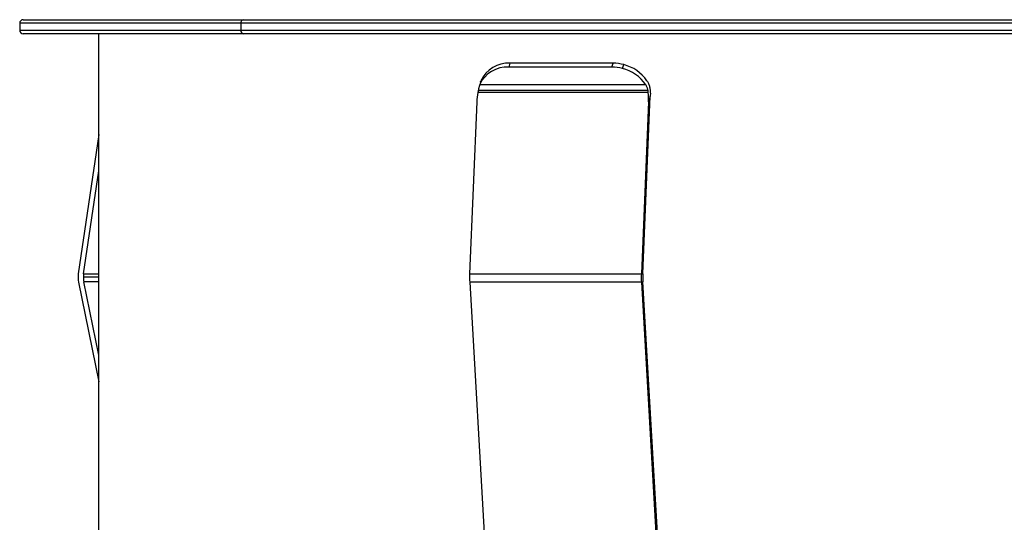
# Paper-space layout '_Izquierda' of a CAD drawing. Header units: millimetres. Extents: x -40 to 44.3, y -10.9 to 46.3.
# Tile 4 of 7: x -40 to 16.1, y 17.7 to 46.3. Entities that reach past the tile are written whole.
import ezdxf

# ---------------------------------------------------------------- set-up
doc = ezdxf.new("R2010")
doc.units = ezdxf.units.MM

psp = doc.layouts.new('_Izquierda')

# ---------------------------------------------------------------- linework, layer by layer
at = {"color": 7, "linetype": 'Continuous', "lineweight": 25}
for p, q in [((-40, 46.1), (-40, 45.7)), ((40, 46.1), (-40, 46.1)), ((-39.8, 46.3), (39.8, 46.3)), ((-27.404, 46.1), (-27.404, 45.7)), ((-40, 45.7), (40, 45.7)), ((39.8, 45.5), (-39.8, 45.5)), ((-35.5, -0.4), (-35.5, 45.5)), ((-12.087, 43.823), (-12.157, 43.6)), ((-6.222, 43.823), (-12.087, 43.823)), ((-6.292, 43.6), (-6.222, 43.823)), ((-5.683, 43.52), (-5.613, 43.743)), ((-6.292, 43.6), (-12.157, 43.6)), ((-13.761, 42.756), (-13.831, 42.534)), ((-4.36, 42.603), (-13.808, 42.603)), ((-13.757, 42.755), (-13.738, 42.825)), ((-4.212, 42.153), (-13.917, 42.153)), ((-4.229, 42.269), (-13.896, 42.269)), ((-13.974, 41.631), (-14.383, 31.831)), ((-4.199, 41.631), (-4.609, 31.831)), ((-4.522, 31.846), (-4.1, 41.946)), ((-4.1, 41.946), (-4.199, 41.631)), ((-35.5, 39.763), (-36.663, 31.831)), ((-36.359, 31.846), (-35.5, 37.703)), ((-35.5, 31.651), (-36.373, 31.651)), ((-36.359, 31.846), (-35.5, 31.846)), ((-14.383, 31.831), (-4.609, 31.831)), ((-36.651, 31.373), (-35.5, 25.691)), ((-35.5, 27.208), (-36.347, 31.388)), ((-35.5, 31.388), (-36.347, 31.388)), ((-4.606, 31.373), (-14.38, 31.373)), ((-14.38, 31.373), (-12.579, 0.189)), ((-4.606, 31.373), (-2.804, 0.189)), ((-2.723, 0.294), (-4.519, 31.388))]:
    psp.add_line(p, q, dxfattribs=at)
for centre, radius, start, end in [((-39.8, 46.1), 0.2, 90, 180), ((-27.228, 46.127), 0.178, 102.5856, 188.5852), ((-39.8, 45.7), 0.2, 180, 270), ((-27.228, 45.673), 0.178, 171.4148, 257.4144), ((-12.194, 42.135), 1.691, 86.3645, 155.9069), ((-6.226, 41.423), 2.4, 75.1995, 89.9052), ((-6.161, 41.54), 2.27, 34.4962, 76.0449), ((-12.264, 41.913), 1.691, 86.3645, 155.9069), ((-6.296, 41.2), 2.4, 75.1995, 89.9052), ((-6.231, 41.317), 2.27, 34.4962, 76.0449), ((-35.338, 31.637), 1.339, 171.6708, 191.3655), ((-35.034, 31.652), 1.339, 171.6797, 180.0142), ((-35.042, 31.651), 1.331, 179.9639, 191.3965), ((-9.732, 31.637), 4.655, 177.6137, 183.2522), ((0.042, 31.637), 4.655, 177.6137, 183.2522), ((0.131, 31.652), 4.657, 177.6192, 180.0086), ((0.065, 31.65), 4.591, 179.9778, 183.2712)]:
    psp.add_arc(centre, radius, start, end, dxfattribs=at)
for points, knots in [([(-13.808, 42.603), (-13.815, 42.583), (-13.829, 42.544), (-13.848, 42.479), (-13.865, 42.411), (-13.881, 42.341), (-13.891, 42.293), (-13.896, 42.269)], [0, 0, 0, 0, 0.20344, 0.404794, 0.604423, 0.802698, 1, 1, 1, 1]), ([(-4.229, 42.269), (-4.234, 42.293), (-4.244, 42.341), (-4.266, 42.411), (-4.292, 42.479), (-4.323, 42.544), (-4.348, 42.583), (-4.36, 42.603)], [0, 0, 0, 0, 0.197302, 0.395577, 0.595206, 0.79656, 1, 1, 1, 1]), ([(-4.29, 42.825), (-4.274, 42.799), (-4.241, 42.747), (-4.201, 42.661), (-4.167, 42.57), (-4.139, 42.473), (-4.118, 42.373), (-4.109, 42.304), (-4.105, 42.269)], [0, 0, 0, 0, 0.163543, 0.327728, 0.493017, 0.659867, 0.828719, 1, 1, 1, 1]), ([(-13.896, 42.269), (-13.899, 42.25), (-13.907, 42.211), (-13.914, 42.172), (-13.917, 42.153)], [0, 0, 0, 0, 0.492986, 1, 1, 1, 1])]:
    psp.add_open_spline(points, degree=3, knots=knots, dxfattribs=at)
for points in [[(-13.917, 42.153), (-13.947, 41.981), (-13.966, 41.806), (-13.974, 41.631)], [(-4.212, 42.153), (-4.216, 42.191), (-4.221, 42.23), (-4.229, 42.269)], [(-4.199, 41.631), (-4.192, 41.806), (-4.196, 41.981), (-4.212, 42.153)], [(-4.105, 42.269), (-4.099, 42.204), (-4.096, 42.139), (-4.097, 42.075)], [(-4.097, 42.075), (-4.097, 42.032), (-4.098, 41.989), (-4.1, 41.946)]]:
    psp.add_open_spline(points, degree=3, dxfattribs=at)

doc.saveas('drawing.dxf')
